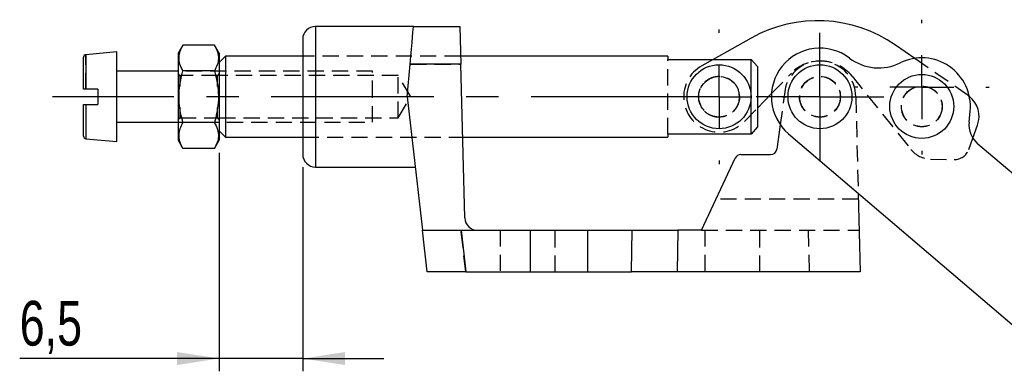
# Model space of a CAD drawing. Extents: x 17 to 198, y 4 to 144.
# Tile 1 of 25: x 23 to 62, y 16 to 29. Entities that reach past the tile are written whole.
import ezdxf

# ---------------------------------------------------------------- set-up
doc = ezdxf.new("R2010")
doc.units = 0
doc.header["$LTSCALE"] = 0.5
doc.linetypes.add('CENTERX2', pattern=[20.32, 12.7, -2.54, 2.54, -2.54])
doc.linetypes.add('HIDDEN', pattern=[1.905, 1.27, -0.635])
doc.layers.get('0').update_dxf_attribs({"linetype": 'CONTINUOUS'})
doc.styles.add('SLDTEXTSTYLE0', font='TXT', dxfattribs={"width": 0.75})
doc.dimstyles.new('SLDDIMSTYLE5', dxfattribs={"dimtxt": 1.75, "dimasz": 1.651, "dimexe": 0, "dimexo": 0.0625, "dimgap": 0.4375, "dimtad": 1, "dimdec": 1, "dimlfac": 2, "dimrnd": 1e-09, "dimzin": 12, "dimtxsty": 'SLDTEXTSTYLE0', "dimsah": 1, "dimcen": 0.09, "dimazin": 3, "dimtfac": 1, "dimtdec": 1, "dimtmove": 0, "dimatfit": 3, "dimtolj": 1, "dimtzin": 12})

# ---------------------------------------------------------------- blocks, each defined once
blk = doc.blocks.new('_D_11')
at = {"color": 218, "linetype": 'CONTINUOUS'}
for p, q in [((31.221, 24.152), (31.221, 15.613)), ((34.488, 23.602), (34.488, 15.613)), ((31.221, 16.113), (23.42, 16.113)), ((34.488, 16.113), (31.221, 16.113)), ((34.488, 16.113), (37.663, 16.113))]:
    blk.add_line(p, q, dxfattribs=at)
for points in [[(31.221, 16.113), (29.57, 16.367), (29.57, 15.859)], [(34.488, 16.113), (36.139, 15.859), (36.139, 16.367)]]:
    blk.add_solid(points, dxfattribs=at)
at = {"color": 218, "linetype": 'CONTINUOUS', "insert": (23.42, 18.369, 0.05), "char_height": 1.75, "attachment_point": 1, "style": 'SLDTEXTSTYLE0'}
blk.add_mtext('6,5', dxfattribs=at)
blk = doc.blocks.new('SW_CENTERMARKSYMBOL_6')
at = {"color": 0, "linetype": 'CONTINUOUS'}
for p, q in [((0, 2.5), (0, 2.6343)), ((0, 0), (0, 1.25)), ((-2.5, 0), (-2.6343, 0)), ((0, 0), (-1.25, 0)), ((0, 0), (0, -1.25)), ((0, 0), (1.25, 0)), ((2.5, 0), (2.6343, 0)), ((0, -2.5), (0, -2.6343))]:
    blk.add_line(p, q, dxfattribs=at)
blk = doc.blocks.new('SW_CENTERMARKSYMBOL_7')
at = {"color": 0, "linetype": 'CONTINUOUS'}
for p, q in [((0, 1.25), (0, 2.5)), ((0, 0), (0, 1.25)), ((-1.25, 0), (-2.5, 0)), ((0, 0), (-1.25, 0)), ((0, 0), (0, -1.25)), ((0, 0), (1.25, 0)), ((1.25, 0), (2.5, 0)), ((0, -1.25), (0, -2.5))]:
    blk.add_line(p, q, dxfattribs=at)
blk = doc.blocks.new('SW_CENTERMARKSYMBOL_8')
at = {"color": 0, "linetype": 'CONTINUOUS'}
for p, q in [((0, 2.5), (0, 2.6343)), ((0, 0), (0, 1.25)), ((-2.5, 0), (-2.6343, 0)), ((0, 0), (-1.25, 0)), ((0, 0), (0, -1.25)), ((0, 0), (1.25, 0)), ((2.5, 0), (2.6343, 0)), ((0, -2.5), (0, -2.6343))]:
    blk.add_line(p, q, dxfattribs=at)

msp = doc.modelspace()

# ---------------------------------------------------------------- linework, layer by layer
at = {"color": 7, "linetype": 'CONTINUOUS'}
for p, q in [((38.8185, 29.1023), (34.9882, 29.1023)), ((38.8185, 29.1023), (40.6344, 29.1023)), ((40.6344, 29.1023), (40.6732, 27.6199)), ((34.4882, 28.6023), (34.4882, 24.1023)), ((52.0253, 28.645), (50.5424, 27.8116)), ((29.8065, 28.373), (29.6214, 28.0523)), ((31.0362, 28.373), (29.8065, 28.373)), ((31.2214, 28.0523), (31.0362, 28.373)), ((58.4217, 27.8525), (57.6705, 28.3749)), ((25.9214, 26.6523), (25.9214, 27.8969)), ((27.2214, 28.1023), (26.0126, 27.9965)), ((27.2214, 26.3523), (27.2214, 28.1023)), ((29.6214, 28.0523), (29.6214, 24.6523)), ((31.2214, 28.0523), (31.2214, 24.6523)), ((31.4714, 27.9398), (31.2214, 27.6898)), ((34.4882, 27.9398), (31.4714, 27.9398)), ((31.4714, 27.9398), (31.4714, 24.7648)), ((48.7714, 27.9398), (40.6648, 27.9398)), ((48.7714, 27.9398), (48.7714, 27.8116)), ((48.7714, 27.8116), (52.0214, 27.8116)), ((52.0214, 24.893), (52.0214, 27.8116)), ((52.0214, 27.8116), (52.2714, 27.5348)), ((29.6214, 27.3523), (27.2214, 27.3523)), ((31.0362, 27.3627), (29.8065, 27.3627)), ((38.5779, 26.3523), (38.6888, 27.6199)), ((40.6732, 27.6199), (38.6888, 27.6199)), ((40.8304, 21.6142), (40.6732, 27.6199)), ((52.2714, 27.5348), (52.2714, 25.1698)), ((26.4714, 26.6523), (26.0126, 26.6523)), ((26.4714, 26.6523), (26.4714, 26.0523)), ((27.2214, 24.6023), (27.2214, 26.3523)), ((38.5779, 26.3523), (39.1732, 21.1273)), ((52.2714, 25.9082), (52.8217, 26.473)), ((25.9214, 24.8077), (25.9214, 26.0523)), ((26.0126, 26.0523), (26.4714, 26.0523)), ((60.5498, 25.3581), (60.5912, 25.7928)), ((27.2214, 25.3523), (29.6214, 25.3523)), ((31.0362, 25.3419), (29.8065, 25.3419)), ((52.2714, 25.1698), (52.0214, 24.893)), ((53.1656, 25.2566), (53.0317, 24.3043)), ((60.6976, 24.7327), (60.8804, 25.2399)), ((26.0126, 24.708), (27.2214, 24.6023)), ((29.6214, 24.6523), (29.8065, 24.3316)), ((31.0362, 24.3316), (31.2214, 24.6523)), ((31.2214, 25.0148), (31.4714, 24.7648)), ((31.4714, 24.7648), (34.4882, 24.7648)), ((40.7479, 24.7648), (48.7714, 24.7648)), ((48.7714, 24.893), (48.7714, 24.7648)), ((52.0214, 24.893), (48.7714, 24.893)), ((53.4853, 24.9063), (62.6787, 17.0705)), ((31.0362, 24.3316), (29.8065, 24.3316)), ((65.5978, 20.4953), (60.8966, 24.5022)), ((50.088, 21.1273), (51.4018, 23.9447)), ((51.6284, 24.089), (52.7841, 24.089)), ((34.9882, 23.6023), (38.8912, 23.6023)), ((56.2136, 22.5809), (56.2942, 19.5023)), ((39.3584, 19.5023), (39.1732, 21.1273)), ((39.1732, 21.1273), (40.6829, 21.1273)), ((40.6829, 21.1273), (40.8681, 19.5023)), ((40.6829, 21.1273), (43.3905, 21.1273)), ((43.3905, 21.1273), (43.3905, 19.5023)), ((43.3905, 21.1273), (45.6213, 21.1273)), ((45.6213, 21.1273), (45.6213, 19.5023)), ((45.6213, 21.1273), (47.3732, 21.1273)), ((47.3517, 19.5023), (47.3732, 21.1273)), ((47.3732, 21.1273), (49.1586, 21.1273)), ((49.1586, 21.1273), (49.1371, 19.5023)), ((50.088, 21.1273), (49.1586, 21.1273)), ((40.8681, 19.5023), (39.3584, 19.5023)), ((40.8681, 19.5023), (43.3905, 19.5023)), ((43.3905, 19.5023), (45.6213, 19.5023)), ((45.6213, 19.5023), (47.3517, 19.5023)), ((49.1371, 19.5023), (47.3517, 19.5023)), ((56.2942, 19.5023), (49.1371, 19.5023))]:
    msp.add_line(p, q, dxfattribs=at)
at = {"color": 8, "linetype": 'CONTINUOUS'}
for p, q in [((34.9882, 29.1023), (34.9882, 23.6023)), ((26.0126, 27.9965), (26.0126, 26.6523)), ((26.0126, 26.0523), (26.0126, 24.708))]:
    msp.add_line(p, q, dxfattribs=at)
at = {"color": 7, "linetype": 'HIDDEN'}
for p, q in [((26.0126, 26.6523), (26.0126, 27.9965)), ((40.6648, 27.9398), (34.4882, 27.9398)), ((40.6648, 27.9398), (34.4882, 27.9398)), ((48.7714, 24.893), (48.7714, 27.8116)), ((50.5424, 27.8116), (50.0931, 27.5591)), ((60.5105, 26.3999), (58.4217, 27.8525)), ((37.2214, 27.3523), (29.6214, 27.3523)), ((37.2214, 26.3523), (37.2214, 27.3523)), ((38.6888, 27.6199), (40.6732, 27.6199)), ((29.6829, 27.1773), (29.6214, 27.2651)), ((29.6829, 27.1773), (29.6829, 26.7554)), ((31.1599, 27.1773), (29.6829, 27.1773)), ((31.2214, 27.2651), (31.1599, 27.1773)), ((31.1599, 26.7531), (31.1599, 27.1773)), ((38.2214, 27.1773), (31.2214, 27.1773)), ((38.2214, 25.5273), (38.2214, 27.1773)), ((38.7171, 26.3523), (38.2214, 27.1773)), ((52.8217, 26.473), (53.5985, 27.2704)), ((55.9732, 27.1568), (58.2759, 24.2902)), ((53.3724, 26.7284), (53.1656, 25.2566)), ((37.2214, 25.3523), (37.2214, 26.3523)), ((38.2214, 25.5273), (38.7171, 26.3523)), ((51.5542, 26.1874), (51.5704, 26.3141)), ((56.1148, 26.3523), (56.2136, 22.5809)), ((60.5591, 26.3638), (60.5105, 26.3999)), ((29.6829, 25.9424), (29.6829, 25.5273)), ((31.1599, 25.5273), (31.1599, 25.9359)), ((51.7629, 25.3863), (52.2714, 25.9082)), ((29.6214, 25.4395), (29.6829, 25.5273)), ((29.6829, 25.5273), (31.1599, 25.5273)), ((31.1599, 25.5273), (31.2214, 25.4395)), ((31.2214, 25.5273), (38.2214, 25.5273)), ((29.6214, 25.3523), (37.2214, 25.3523)), ((34.4882, 24.7648), (40.7479, 24.7648)), ((34.4882, 24.7648), (40.7479, 24.7648)), ((60.5395, 24.2938), (60.6976, 24.7327)), ((59.0347, 23.9167), (59.9626, 23.8974)), ((56.2198, 22.3446), (50.6557, 22.3446)), ((40.8681, 19.5023), (40.6829, 21.1273)), ((42.2138, 21.1273), (42.2138, 19.5023)), ((44.3638, 19.5023), (44.3638, 21.1273)), ((50.088, 21.1273), (56.2516, 21.1273)), ((50.2138, 21.1273), (50.2138, 19.5023)), ((52.3638, 19.5023), (52.3638, 21.1273)), ((54.2509, 21.1273), (54.2935, 19.5023))]:
    msp.add_line(p, q, dxfattribs=at)
at = {"color": 218, "linetype": 'CENTERX2'}
msp.add_line((49.7714, 26.3523), (24.7001, 26.3523), dxfattribs=at)
at = {"color": 7, "linetype": 'CONTINUOUS', "flags": 128}
msp.add_lwpolyline([(38.6888, 27.6199), (38.7157, 27.9277), (38.7407, 28.2134), (38.7631, 28.4695), (38.7823, 28.689), (38.7978, 28.8661), (38.8092, 28.9962), (38.8161, 29.0756), (38.8185, 29.1023)], dxfattribs=at)
at = {"color": 7, "linetype": 'HIDDEN', "flags": 128}
for points in [[(51.5704, 26.3141), (51.5564, 26.5064), (51.528, 26.6122)], [(50.5667, 25.5789), (50.6371, 25.5636), (50.7929, 25.5526)]]:
    msp.add_lwpolyline(points, dxfattribs=at)
at = {"color": 7, "linetype": 'CONTINUOUS'}
for centre in [(50.7714, 26.3523), (54.7178, 26.3523), (58.6998, 25.973)]:
    msp.add_circle(centre, 1.25, dxfattribs=at)
at = {"color": 7, "linetype": 'HIDDEN'}
for centre, radius in [((50.7714, 26.3523), 0.7938), ((54.7178, 26.3523), 0.8), ((54.7178, 26.3523), 0.7937), ((58.6998, 25.973), 0.8), ((58.6998, 25.973), 0.7937)]:
    msp.add_circle(centre, radius, dxfattribs=at)
at = {"color": 7, "linetype": 'CONTINUOUS'}
for centre, radius, start, end in [((54.6324, 24.0061), 5.3213, 55.18464, 119.33683), ((34.9882, 28.6023), 0.5, 90, 180), ((54.7178, 26.3523), 1.9, 52.80129, 229.55816), ((26.0214, 27.8969), 0.1, 95, 180), ((57.0152, 29.3792), 1.9, 232.80129, 296.31502), ((58.6998, 25.973), 1.9, 354.55816, 116.31502), ((59.9396, 25.5789), 1, 340.18464, 51.71692), ((61.5453, 25.2633), 1, 174.55816, 229.55816), ((26.0214, 24.8077), 0.1, 180, 265), ((52.7841, 24.339), 0.25, 270, 352), ((34.9882, 24.1023), 0.5, 180, 270), ((51.6284, 23.839), 0.25, 90, 155), ((41.3303, 21.6273), 0.5, 181.5, 270)]:
    msp.add_arc(centre, radius, start, end, dxfattribs=at)
at = {"color": 7, "linetype": 'HIDDEN'}
for centre, radius, start, end in [((54.7178, 26.3523), 1.397, 0, 164.38096), ((54.7356, 26.1626), 1.5875, 38.7742, 135.74727), ((50.7714, 26.3523), 1.3843, 119.33683, 315.74727), ((59.0555, 24.9164), 1, 218.7742, 268.80835), ((59.975, 24.4972), 0.6, 268.80835, 340.18464)]:
    msp.add_arc(centre, radius, start, end, dxfattribs=at)
at = {"color": 7, "linetype": 'CONTINUOUS'}
for points, knots in [([(29.8065, 27.3627), (29.7614, 27.4503), (29.6701, 27.6276), (29.6367, 27.8903), (29.6857, 28.1414), (29.766, 28.2953), (29.8065, 28.373)], [0, 0, 0, 0, 0.2645925, 0.534922, 0.7653298, 1, 1, 1, 1]), ([(31.0362, 28.373), (31.0813, 28.2853), (31.1726, 28.1081), (31.206, 27.8454), (31.157, 27.5943), (31.0767, 27.4403), (31.0362, 27.3627)], [0, 0, 0, 0, 0.2645926, 0.534922, 0.7653298, 1, 1, 1, 1]), ([(29.8065, 25.3419), (29.7732, 25.4674), (29.7062, 25.7196), (29.6461, 26.1493), (29.6484, 26.6307), (29.7204, 27.0491), (29.7868, 27.2909), (29.8065, 27.3627)], [0, 0, 0, 0, 0.1898971, 0.3815783, 0.6329677, 0.8911495, 1, 1, 1, 1]), ([(31.0362, 27.3627), (31.0559, 27.2909), (31.1212, 27.0533), (31.1938, 26.6352), (31.1972, 26.155), (31.1368, 25.721), (31.0698, 25.4687), (31.0362, 25.3419)], [0, 0, 0, 0, 0.1088509, 0.3606014, 0.6184194, 0.8081482, 1, 1, 1, 1]), ([(26.0126, 26.6523), (26.0025, 26.6523), (25.9814, 26.6523), (25.9536, 26.6523), (25.9325, 26.6523), (25.9226, 26.6523), (25.9217, 26.6523), (25.9214, 26.6523)], [0, 0, 0, 0, 0.2058357, 0.4277082, 0.6520548, 0.8801495, 1, 1, 1, 1]), ([(25.9214, 26.0523), (25.9221, 26.0523), (25.9238, 26.0523), (25.9387, 26.0523), (25.9633, 26.0523), (25.9898, 26.0523), (26.0068, 26.0523), (26.0126, 26.0523)], [0, 0, 0, 0, 0.1905638, 0.4240788, 0.6549708, 0.8819014, 1, 1, 1, 1]), ([(29.8065, 24.3316), (29.7614, 24.4193), (29.6701, 24.5965), (29.6367, 24.8592), (29.6857, 25.1103), (29.766, 25.2643), (29.8065, 25.3419)], [0, 0, 0, 0, 0.2645925, 0.534922, 0.7653298, 1, 1, 1, 1]), ([(31.0362, 25.3419), (31.0813, 25.2542), (31.1726, 25.077), (31.206, 24.8143), (31.157, 24.5632), (31.0767, 24.4092), (31.0362, 24.3316)], [0, 0, 0, 0, 0.2645926, 0.534922, 0.7653298, 1, 1, 1, 1])]:
    msp.add_open_spline(points, degree=3, knots=knots, dxfattribs=at)
at = {"color": 7, "linetype": 'HIDDEN'}
msp.add_open_spline([(50.7714, 25.5523), (50.8547, 25.56), (51.0211, 25.5753), (51.2465, 25.6935), (51.4334, 25.8761), (51.5544, 26.1225), (51.5842, 26.3921), (51.5305, 26.6415), (51.407, 26.8594), (51.2143, 27.0369), (50.9631, 27.1455), (50.695, 27.162), (50.4532, 27.099), (50.2415, 26.9695), (50.0697, 26.7686), (49.9712, 26.511), (49.9654, 26.2437), (50.0382, 26.0025), (50.1799, 25.7934), (50.39, 25.6316), (50.6046, 25.5591), (50.7356, 25.5538), (50.7714, 25.5523)], degree=3, knots=[0, 0, 0, 0, 0.0488822, 0.0975986, 0.1504093, 0.2067866, 0.2590595, 0.3067446, 0.3551162, 0.4081333, 0.4645398, 0.5163929, 0.5624912, 0.6107623, 0.6652246, 0.7211411, 0.7718574, 0.8191801, 0.8685366, 0.9228862, 0.9789482, 1, 1, 1, 1], dxfattribs=at)

# ---------------------------------------------------------------- block references
at = {"color": 218, "linetype": 'CONTINUOUS'}
for name, p in [('SW_CENTERMARKSYMBOL_8', (58.6998, 26.7316)), ('SW_CENTERMARKSYMBOL_6', (50.7714, 26.3523)), ('SW_CENTERMARKSYMBOL_7', (54.7178, 26.3523))]:
    msp.add_blockref(name, p, dxfattribs=at)

# ---------------------------------------------------------------- dimensions: what is measured, and where the dimension line sits
dim = msp.add_linear_dim(base=(31.2214, 16.113), p1=(34.4882, 24.1023), p2=(31.2214, 24.6523), dimstyle='SLDDIMSTYLE5', dxfattribs=at)
dim.commit()
dim.dimension.update_dxf_attribs({"geometry": '_D_11', "text_midpoint": (25.7476, 16.113), "dimtype": 160})

doc.saveas('drawing.dxf')
